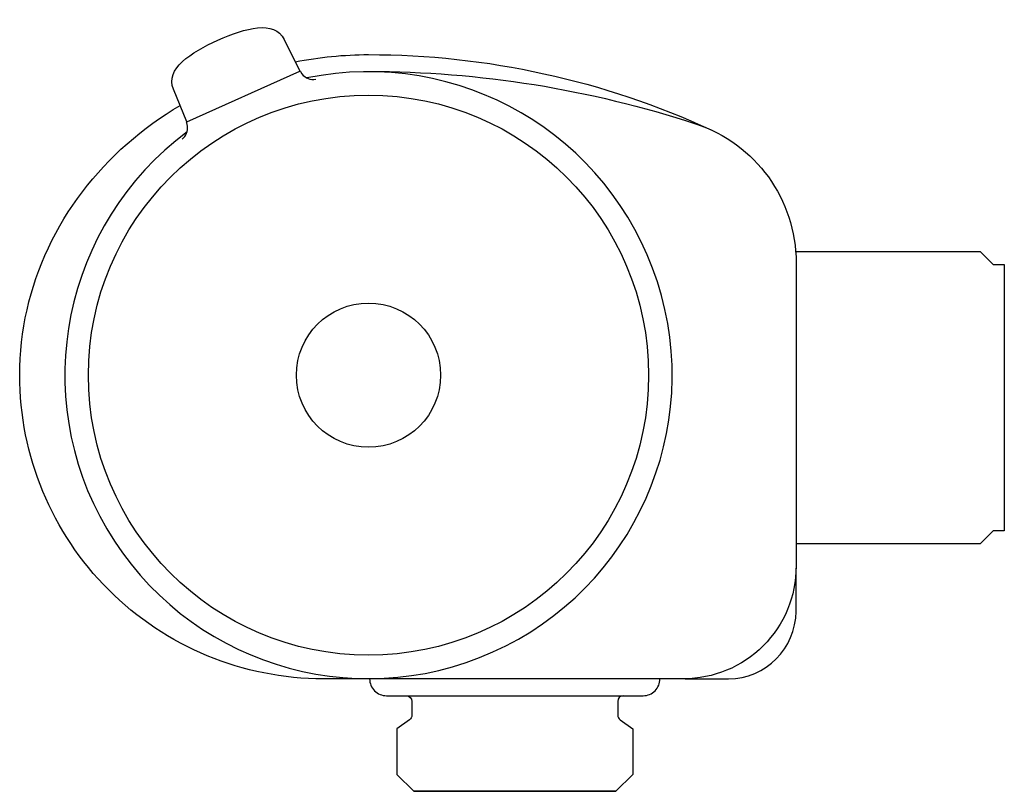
# Model space of a CAD drawing. Header units: millimetres. Extents: x -87.5 to 0, y -35 to 33.6.
import ezdxf

# ---------------------------------------------------------------- set-up
doc = ezdxf.new("R2010")
doc.units = ezdxf.units.MM
doc.header["$MEASUREMENT"] = 0
doc.layers.add('PLANNING', color=1, linetype='Continuous')

# ---------------------------------------------------------------- blocks, each defined once
blk = doc.blocks.new('94800000_r')
at = {"layer": 'PLANNING'}
for p, q in [((-63.998, 31.848), (-62.607, 29.02)), ((-72.641, 24.513), (-62.607, 29.02)), ((-62.542, 28.998), (-62.413, 28.789)), ((-72.641, 24.513), (-73.832, 27.431)), ((-18.534, 13), (-2.15, 13)), ((-2.15, 13), (-1, 11.85)), ((-1, 11.85), (0, 11.85)), ((0, 11.85), (0, -11.85)), ((-1, -11.85), (-2.15, -13)), ((0, -11.85), (-1, -11.85)), ((-2.15, -13), (-18.5, -13)), ((-18.5, -19), (-18.5, -15.148)), ((-28.352, -25), (-24.5, -25))]:
    blk.add_line(p, q, dxfattribs=at)
at = {"layer": 'PLANNING', "extrusion": (2.88257e-08, -1.45871e-07, 1)}
blk.add_lwpolyline([(-63.021, 29.861, -0.048775), (-56.5, 30.5, -0.108788), (-26.046, 23.801)], format="xyb", dxfattribs=at)
at = {"layer": 'PLANNING'}
for points in [[(-56.5, 29.006, -0.079447), (-27.438, 24.349, -0.323916), (-18.5, 12), (-18.5, -15, -0.414214), (-28.5, -25), (-60.499, -25, -0.414215), (-87.5, 2), (-87.49, 2.737), (-87.459, 3.472), (-87.407, 4.203), (-87.336, 4.932), (-87.244, 5.657), (-87.132, 6.379), (-87, 7.096), (-86.849, 7.809), (-86.679, 8.517), (-86.489, 9.22), (-86.28, 9.917), (-86.052, 10.609), (-85.805, 11.295), (-85.54, 11.974), (-85.256, 12.646), (-84.954, 13.311), (-84.632, 13.972), (-84.293, 14.623), (-83.938, 15.264), (-83.566, 15.895), (-83.179, 16.514), (-82.775, 17.123), (-82.357, 17.721), (-81.924, 18.308), (-81.475, 18.883), (-81.013, 19.446), (-80.537, 19.998), (-80.047, 20.537), (-79.543, 21.064), (-79.027, 21.579), (-78.497, 22.081), (-77.956, 22.571), (-77.4, 23.048), (-76.835, 23.512), (-76.259, 23.96), (-75.674, 24.395), (-75.079, 24.815), (-74.476, 25.22), (-73.863, 25.611), (-73.243, 25.987)], [(-56.4, -25, 0.414214), (-54.9, -26.5), (-32.1, -26.5, 0.414214), (-30.6, -25)], [(-53.121, -26.501, -0.396905), (-52.651, -27), (-52.651, -28.24, -0.244698), (-52.864, -28.649), (-53.978, -29.451), (-53.978, -33.5), (-52.478, -35), (-34.523, -35), (-52.478, -35)], [(-33.88, -26.501, 0.396905), (-34.351, -27), (-34.351, -28.24, 0.244698), (-34.137, -28.649), (-33.023, -29.451), (-33.023, -33.5), (-34.523, -35)]]:
    blk.add_lwpolyline(points, format="xyb", dxfattribs=at)
for radius in [24.894, 6.41]:
    blk.add_circle((-56.5, 2), radius, dxfattribs=at)
for centre, radius, start, end in [((-56.5, 2), 26.982, 126.68342, 101.69314), ((-62.587, 28.974), 0.0504, 28.40247, 113.71868), ((-61.41, 29.553), 1.261, 217.29191, 280.15662), ((-72.62, 24.467), 0.0504, 114.66624, 200.93894), ((-73.835, 23.972), 1.261, 308.22186, 8.31231), ((-74.466, 23.8), 1.912, 10.69413, 19.79722), ((-24.554, -18.946), 6.054, 270.51185, 359.48816)]:
    blk.add_arc(centre, radius, start, end, dxfattribs=at)
for points in [[(-69.878, 31.783), (-67.451, 32.874), (-64.863, 33.607), (-63.998, 31.848)], [(-73.832, 27.431), (-74.572, 29.246), (-72.305, 30.693), (-69.878, 31.783)]]:
    blk.add_open_spline(points, degree=3, dxfattribs=at)

msp = doc.modelspace()

# ---------------------------------------------------------------- block references
msp.add_blockref('94800000_r', (0, 0))

doc.saveas('drawing.dxf')
